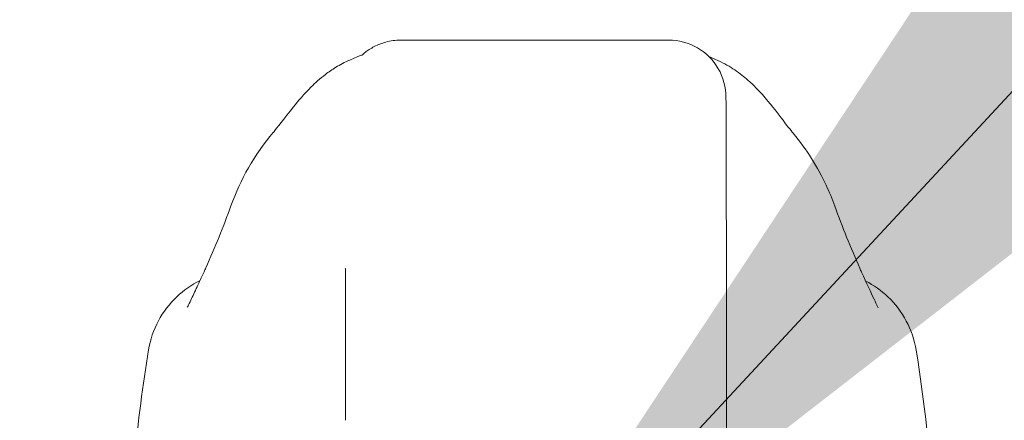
# Model space of a CAD drawing. Header units: inches. Extents: x 4 to 506, y 11 to 319.
# Tile 19 of 47: x 226.225 to 228.262, y 98.744 to 99.574. Entities that reach past the tile are written whole.
import ezdxf

# ---------------------------------------------------------------- set-up
doc = ezdxf.new("R2010")
doc.units = ezdxf.units.IN
doc.header["$LTSCALE"] = 30
doc.header["$MEASUREMENT"] = 0
for name, color, linetype, lineweight in [('Dimension (ANSI)', 7, 'Continuous', 5), ('Symbol (ANSI)', 7, 'Continuous', 5), ('Visible (ANSI)', 7, 'Continuous', 5)]:
    doc.layers.add(name, color=color, linetype=linetype, lineweight=lineweight)
doc.styles.add('ROMANS', font='romans.shx')
doc.dimstyles.new('Default (ANSI)', dxfattribs={"dimscale": 30, "dimtxt": 0.08, "dimasz": 0.098425, "dimexe": 0.125, "dimexo": 0.0625, "dimgap": 0.031496, "dimtad": 0, "dimtih": 1, "dimtoh": 1, "dimrnd": 1e-08, "dimzin": 0, "dimdsep": 46, "dimtxsty": 'ROMANS', "dimcen": 0.09, "dimdle": 0.393701, "dimclrd": 256, "dimclre": 256, "dimclrt": 256, "dimadec": 0, "dimazin": 0, "dimtfac": 1.25, "dimtofl": 0, "dimtmove": 0, "dimatfit": 3, "dimfxl": 0, "dimtolj": 1, "dimtzin": 0, "dimlwd": -1, "dimlwe": -1, "dimarcsym": 0})
doc.dimstyles.new('Default (ANSI)$7', dxfattribs={"dimscale": 30, "dimtxt": 0.08, "dimasz": 0.098425, "dimexe": 0.125, "dimexo": 0.0625, "dimgap": 0.031496, "dimtad": 0, "dimtih": 1, "dimtoh": 1, "dimrnd": 1e-08, "dimzin": 0, "dimdsep": 46, "dimtxsty": 'ROMANS', "dimcen": 0.09, "dimdle": 0.393701, "dimclrd": 256, "dimclre": 256, "dimclrt": 256, "dimadec": 0, "dimazin": 0, "dimtfac": 1.25, "dimtofl": 0, "dimtmove": 0, "dimatfit": 3, "dimfxl": 0, "dimtolj": 1, "dimtzin": 0, "dimlwd": -1, "dimlwe": -1, "dimarcsym": 0})

# ---------------------------------------------------------------- blocks, each defined once
blk = doc.blocks.new('*D29')
at = {"layer": 'Defpoints', "color": 0}
for p in [(229.7155, 105.6815), (195.278, 97.1579), (229.7155, 97.1579)]:
    blk.add_point(p, dxfattribs=at)
at = {"layer": 'Dimension (ANSI)'}
for p, q in [((195.278, 99.0329), (195.278, 109.4315)), ((229.7155, 99.0329), (229.7155, 109.4315)), ((198.2307, 105.6815), (200.6947, 105.6815)), ((226.7627, 105.6815), (224.2987, 105.6815))]:
    blk.add_line(p, q, dxfattribs=at)
for points in [[(198.2307, 106.1736), (198.2307, 105.1893), (195.278, 105.6815)], [(226.7627, 106.1736), (226.7627, 105.1893), (229.7155, 105.6815)]]:
    blk.add_solid(points, dxfattribs=at)
at = {"layer": 'Dimension (ANSI)', "insert": (212.4967, 105.6815), "char_height": 2.4, "attachment_point": 5, "style": 'ROMANS'}
blk.add_mtext('\\A1;34.44\\PDOOR WIDTH', dxfattribs=at)

msp = doc.modelspace()

# ---------------------------------------------------------------- linework, layer by layer
at = {"layer": 'Visible (ANSI)'}
for p, q in [((227.0139, 99.5317), (227.0127, 99.5317)), ((227.0139, 99.5317), (227.0164, 99.5317)), ((227.5676, 99.5317), (227.0164, 99.5317)), ((227.6868, 98.9216), (227.6869, 98.8193)), ((227.6869, 98.819), (227.6865, 98.6419))]:
    msp.add_line(p, q, dxfattribs=at)
for centre, major_axis, ratio, start_param, end_param in [((227.6857, 98.4294), (0, 0.9843), 0.001274, 5.235988, 6.283186), ((226.8468, 99.1215), (-0.1851, 0.067), 0.665998, 6.283147, 6.283186), ((227.7256, 99.1215), (0.1852, 0.0666), 0.666643, 0.000001, 0.000041), ((226.8983, 98.4294), (0, 0.6299), 0.001274, 5.235988, 6.283186), ((227.6081, 98.8192), (0.0787, -0.0002), 0.866025, 0, 0.002547)]:
    msp.add_ellipse(centre, major_axis=major_axis, ratio=ratio, start_param=start_param, end_param=end_param, dxfattribs=at)
for points, knots in [([(226.9333, 99.501), (226.9333, 99.501), (226.9333, 99.5011), (226.934, 99.5017), (226.9344, 99.5021), (226.9374, 99.5046), (226.9385, 99.5055), (226.9411, 99.5076), (226.9422, 99.5084), (226.9448, 99.5103), (226.9463, 99.5113), (226.951, 99.5144), (226.9546, 99.5165), (226.9656, 99.5222), (226.9737, 99.5254), (226.9919, 99.5304), (227.0024, 99.5317), (227.0127, 99.5317)], [2.324809, 2.324809, 2.324809, 2.324809, 2.4153729, 2.4153729, 2.4996666, 2.4996666, 2.529953, 2.529953, 2.5462201, 2.5462201, 2.5624726, 2.5624726, 2.5951409, 2.5951409, 2.6603318, 2.6603318, 2.7396412, 2.7396412, 2.7396412, 2.7396412]), ([(226.7494, 99.3407), (226.7567, 99.3492), (226.7716, 99.3692), (226.8011, 99.4059), (226.8122, 99.4194), (226.8358, 99.4429), (226.8452, 99.4517), (226.8636, 99.4657), (226.8707, 99.4707), (226.8872, 99.4808), (226.8968, 99.486), (226.9075, 99.4906)], [0, 0, 0, 0, 0.755734, 0.755734, 1.131841, 1.131841, 1.328326, 1.328326, 1.431535, 1.431535, 1.538441, 1.538441, 1.538441, 1.538441]), ([(226.9075, 99.4906), (226.9354, 99.5026), (226.9322, 99.5006), (226.9334, 99.5012), (226.9336, 99.5014), (226.9338, 99.5015)], [0, 0, 0, 0, 1.300877, 1.300877, 1.639995, 1.639995, 1.639995, 1.639995]), ([(227.6689, 99.4896), (227.6825, 99.4835), (227.6941, 99.4767), (227.7146, 99.4629), (227.7235, 99.4557), (227.7435, 99.4381), (227.7529, 99.4281), (227.7776, 99.4003), (227.7895, 99.3845), (227.8109, 99.3564), (227.8199, 99.3447), (227.8249, 99.3388)], [0, 0, 0, 0, 0.13568, 0.13568, 0.283939, 0.283939, 0.527054, 0.527054, 1.014346, 1.014346, 1.540824, 1.540824, 1.540824, 1.540824]), ([(227.8249, 99.3388), (227.853, 99.3053), (227.8753, 99.269), (227.8996, 99.2173), (227.9056, 99.2029), (227.9109, 99.1881)], [0, 0, 0, 0, 0.3581266, 0.3581266, 0.4930022, 0.4930022, 0.4930022, 0.4930022]), ([(226.5713, 98.9784), (226.5713, 98.9784), (226.5719, 98.9794), (226.5743, 98.9839), (226.5764, 98.9882), (226.5825, 99.0008), (226.5869, 99.0103), (226.5961, 99.0303), (226.6008, 99.0407), (226.606, 99.0517)], [0.5925237, 0.5925237, 0.5925237, 0.5925237, 0.6646619, 0.6646619, 0.7668616, 0.7668616, 0.908863, 0.908863, 1.0310814, 1.0310814, 1.0310814, 1.0310814]), ([(227.9663, 99.0513), (227.9768, 99.0287), (227.9857, 99.0087), (227.9949, 98.9893), (227.9972, 98.9846), (228, 98.9793), (228.0008, 98.9779), (228.001, 98.9775), (228.001, 98.9774), (228.001, 98.9774)], [0, 0, 0, 0, 0.2499371, 0.2499371, 0.3535128, 0.3535128, 0.4283098, 0.4283098, 0.439933, 0.439933, 0.439933, 0.439933]), ([(226.4911, 98.8901), (226.4946, 98.911), (226.5016, 98.9317), (226.5215, 98.9689), (226.5345, 98.9859), (226.5638, 99.0138), (226.5802, 99.0253), (226.5978, 99.034)], [0, 0, 0, 0, 0.1620881, 0.1620881, 0.3213069, 0.3213069, 0.4702907, 0.4702907, 0.4702907, 0.4702907]), ([(227.9748, 99.0328), (227.9916, 99.0242), (228.0073, 99.013), (228.0361, 98.9856), (228.049, 98.9685), (228.0688, 98.9312), (228.0758, 98.9105), (228.0793, 98.8895)], [0.2361481, 0.2361481, 0.2361481, 0.2361481, 0.379777, 0.379777, 0.5389916, 0.5389916, 0.7011957, 0.7011957, 0.7011957, 0.7011957]), ([(226.421, 98.0235), (226.4303, 98.2527), (226.4425, 98.4714), (226.4698, 98.7422), (226.4791, 98.8182), (226.4911, 98.8901)], [0, 0, 0, 0, 1.850891, 1.850891, 2.630245, 2.630245, 2.630245, 2.630245]), ([(228.0793, 98.8895), (228.0965, 98.7846), (228.1083, 98.6705), (228.1307, 98.3929), (228.1397, 98.2226), (228.1469, 98.0456)], [0, 0, 0, 0, 1.138918, 1.138918, 2.574106, 2.574106, 2.574106, 2.574106])]:
    msp.add_open_spline(points, degree=3, knots=knots, dxfattribs=at)
for points in [[(227.6857, 99.4136), (227.6857, 99.4342), (227.6747, 99.4754), (227.6294, 99.5207), (227.5882, 99.5317), (227.5676, 99.5317)], [(227.6508, 99.4974), (227.6543, 99.496), (227.66, 99.4936), (227.6689, 99.4896)], [(226.6617, 99.1885), (226.6814, 99.2428), (226.71, 99.2944), (226.7493, 99.3406)], [(226.7494, 99.3407), (226.7494, 99.3407), (226.7494, 99.3406), (226.7493, 99.3406)], [(227.8249, 99.3388), (227.8249, 99.3388), (227.8249, 99.3388), (227.8249, 99.3388)], [(226.6097, 99.0599), (226.6288, 99.103), (226.6462, 99.1455), (226.6617, 99.1885)], [(227.9109, 99.1881), (227.9263, 99.1451), (227.9436, 99.1026), (227.9626, 99.0595)], [(226.606, 99.0517), (226.6072, 99.0543), (226.6085, 99.0571), (226.6097, 99.0599)], [(226.6097, 99.0394), (226.6097, 99.0394), (226.6097, 99.0394), (226.6097, 99.0394)], [(227.9626, 99.0595), (227.9638, 99.0567), (227.9651, 99.054), (227.9663, 99.0513)], [(227.9631, 99.0383), (227.9631, 99.0383), (227.9631, 99.0383), (227.9631, 99.0383)], [(227.6868, 98.9215), (227.6868, 98.9215), (227.6868, 98.9216), (227.6868, 98.9216)], [(226.4911, 98.8901), (226.4911, 98.8901), (226.4911, 98.8901), (226.4911, 98.8901)], [(228.0793, 98.8895), (228.0793, 98.8895), (228.0793, 98.8895), (228.0793, 98.8895)], [(227.6869, 98.8193), (227.6869, 98.8193), (227.6869, 98.8192), (227.6869, 98.8192)]]:
    msp.add_open_spline(points, degree=3, dxfattribs=at)

# ---------------------------------------------------------------- dimensions: what is measured, and where the dimension line sits
at = {"layer": 'Dimension (ANSI)'}
dim = msp.add_linear_dim(base=(229.7155, 105.6815), p1=(195.278, 97.1579), p2=(229.7155, 97.1579), angle=180, text='<>\\PDOOR WIDTH', dimstyle='Default (ANSI)', override={"dimtih": 0, "dimtoh": 0, "dimdec": 2, "dimtp": 0, "dimtm": 0, "dimtdec": 2, "dimatfit": 1}, dxfattribs=at)
dim.commit()
dim.dimension.update_dxf_attribs({"geometry": '*D29', "text_midpoint": (212.4967, 105.6815), "dimtype": 160})

# ---------------------------------------------------------------- leaders
at = {"layer": 'Symbol (ANSI)', "annotation_type": 0, "has_hookline": 1, "hookline_direction": 0, "text_width": 40.5792}
msp.add_leader([(227.1679, 98.2278), (234.0227, 105.6265), (236.9754, 105.6265)], dimstyle='Default (ANSI)$7', override={"dimtad": 0}, dxfattribs=at)

doc.saveas('drawing.dxf')
